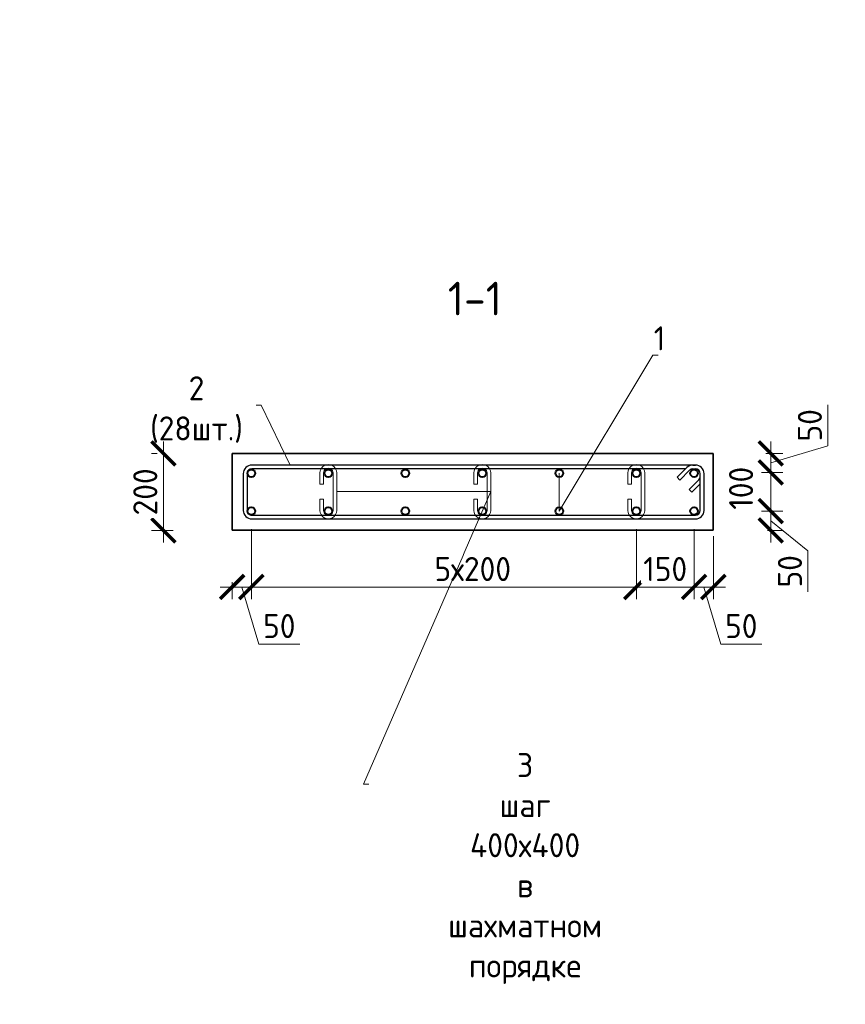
# Model space of a CAD drawing. Header units: millimetres. Extents: x 263826 to 1585445, y -423071 to 70137.
# Tile 225 of 256: x 520199 to 528777, y -130307 to -120069. Entities that reach past the tile are written whole.
import ezdxf
from ezdxf import colors
from ezdxf.entities.mleader import LeaderData, LeaderLine
from ezdxf.math import Vec2, Vec3

# ---------------------------------------------------------------- set-up
doc = ezdxf.new("R2010")
doc.units = ezdxf.units.MM
for name, color, linetype, lineweight in [('1 Стены', 3, 'Continuous', 30), ('Арм_шпильки', 143, 'Continuous', 18), ('Армирование', 3, 'Continuous', 40), ('Выноски', 20, 'Continuous', 20), ('подоснова', 151, 'Continuous', 5), ('РАЗМЕРЫ', 1, 'Continuous', 9)]:
    doc.layers.add(name, color=color, linetype=linetype, lineweight=lineweight)
doc.layers.add('Колонна_ бетон', color=7, linetype='Continuous', lineweight=50, true_color=0xb4b496)
doc.styles.add('GOST 2.304', font='CS_Gost2304.shx')
doc.styles.add('GOST-2.304_Type-B', font='GOST_Common.ttf')
doc.styles.add('ГОСТ', font='GOST_Common.ttf')
doc.dimstyles.new('мой 25', dxfattribs={"dimscale": 100, "dimtxt": 2.5, "dimasz": 2.5, "dimexe": 1.25, "dimexo": 0.625, "dimtad": 1, "dimdec": 0, "dimlfac": 0.5, "dimtxsty": 'GOST-2.304_Type-B', "dimblk": 'ARCHTICK', "dimcen": 2.5, "dimdle": 1.25, "dimaunit": 1, "dimadec": 1, "dimazin": 2, "dimtfac": 1, "dimtdec": 0, "dimtmove": 1, "dimatfit": 3, "dimfxl": 6, "dimfxlon": 1, "dimtfill": 1, "dimlwd": -1, "dimlwe": -1, "dimarcsym": 0})

# ---------------------------------------------------------------- blocks, each defined once
blk = doc.blocks.new('*U58')
at = {"color": 0, "linetype": 'ByBlock', "lineweight": -2}
for p, q in [((108.8, 1198.9), (12.5, 1198.9)), ((-10, 1176.4), (-10, 12.5)), ((-10, 1169.4), (-10, 1176.4)), ((0, 1169.4), (0, 1176.4)), ((108.8, 1188.9), (12.5, 1188.9)), ((53.8, 1159.8), (28.3, 1185.2)), ((38.8, 1188.9), (60.9, 1166.9)), ((60.9, 1166.9), (53.8, 1159.8)), ((121.3, 12.5), (121.3, 1176.4)), ((131.3, 12.5), (131.3, 1176.4)), ((22, 1128), (-3.4, 1153.5)), ((0, 1150.1), (0, 12.5)), ((3.7, 1160.6), (29.1, 1135.1)), ((29.1, 1135.1), (22, 1128)), ((12.5, 0), (108.8, 0)), ((12.5, -10), (108.8, -10))]:
    blk.add_line(p, q, dxfattribs=at)
for centre, radius, start, end in [((12.5, 1176.4), 22.5, 90, 180), ((108.8, 1176.4), 22.5, 0, 90), ((12.5, 1169.4), 22.5, 180, 225), ((12.5, 1176.4), 12.5, 90, 180), ((12.5, 1169.4), 12.5, 180, 225), ((19.5, 1176.4), 12.5, 45, 90), ((108.8, 1176.4), 12.5, 0, 90), ((12.5, 12.5), 22.5, 180, 270), ((12.5, 12.5), 12.5, 180, 270), ((108.8, 12.5), 12.5, 270, 0), ((108.8, 12.5), 22.5, 270, 0)]:
    blk.add_arc(centre, radius, start, end, dxfattribs=at)
at = {"style": 'GOST 2.304', "oblique": 15, "flags": 9}
for tag, p in [('ДИАМЕТР', (-52.8, -63)), ('КЛАСС', (-53, -68.7)), ('ДЛИНА', (-52.5, -73.8)), ('ПОЗИЦИЯ', (-52.3, -58)), ('МАССА', (-52.3, -78.3))]:
    blk.add_attdef(tag, p, '', height=2.5, dxfattribs=at)
blk = doc.blocks.new('_ArchTick')
at = {"color": 0, "linetype": 'ByBlock', "const_width": 0.15}
blk.add_lwpolyline([(-0.5, -0.5), (0.5, 0.5)], dxfattribs=at)
blk = doc.blocks.new('*D249')
at = {"layer": 'DEFPOINTS', "color": 0, "lineweight": 0, "transparency": 16777216}
for p in [(527406, -124579, -2880), (527206, -124777, -2880), (528003, -124777)]:
    blk.add_point(p, dxfattribs=at)
at = {"layer": 'РАЗМЕРЫ', "color": 0, "linetype": 'Continuous', "transparency": 16777216}
for p, q in [((528597, -124500), (528597, -124075)), ((528003, -124454), (528003, -124902)), ((527952, -124579), (528128, -124579)), ((528003, -124678), (528597, -124500)), ((527907, -124777), (528128, -124777))]:
    blk.add_line(p, q, dxfattribs=at)
at = {"layer": 'РАЗМЕРЫ', "color": 0, "transparency": 16777216, "xscale": 250, "yscale": 250, "zscale": 250}
for p, rotation in [((528003, -124579), 90), ((528003, -124777), 270)]:
    blk.add_blockref('_ArchTick', p, dxfattribs=dict(at, rotation=rotation))
at = {"layer": 'РАЗМЕРЫ', "color": 0, "lineweight": 0, "transparency": 16777216, "insert": (528409, -124287), "char_height": 250, "attachment_point": 5, "rotation": 90, "style": 'GOST-2.304_Type-B', "bg_fill": 3, "box_fill_scale": 1.1, "bg_fill_color": 256, "bg_fill_true_color": 13158600, "bg_fill_transparency": 0}
blk.add_mtext('50', dxfattribs=at)
blk = doc.blocks.new('*D250')
at = {"layer": 'DEFPOINTS', "color": 0, "lineweight": 0, "transparency": 16777216}
for p in [(527206, -125179, -2880), (528003, -125179), (527907, -125379)]:
    blk.add_point(p, dxfattribs=at)
at = {"layer": 'РАЗМЕРЫ', "color": 0, "linetype": 'Continuous', "transparency": 16777216}
for p, q in [((528003, -125504), (528003, -125054)), ((527907, -125179), (528128, -125179)), ((528003, -125279), (528389, -125592)), ((527970, -125379), (528128, -125379)), ((528389, -125592), (528389, -126017))]:
    blk.add_line(p, q, dxfattribs=at)
at = {"layer": 'РАЗМЕРЫ', "color": 0, "transparency": 16777216, "xscale": 250, "yscale": 250, "zscale": 250}
for p, rotation in [((528003, -125179), 90), ((528003, -125379), 270)]:
    blk.add_blockref('_ArchTick', p, dxfattribs=dict(at, rotation=rotation))
at = {"layer": 'РАЗМЕРЫ', "color": 0, "lineweight": 0, "transparency": 16777216, "insert": (528202, -125805), "char_height": 250, "attachment_point": 5, "rotation": 90, "style": 'GOST-2.304_Type-B', "bg_fill": 3, "box_fill_scale": 1.1, "bg_fill_color": 256, "bg_fill_true_color": 13158600, "bg_fill_transparency": 0}
blk.add_mtext('50', dxfattribs=at)
blk = doc.blocks.new('*D245')
at = {"layer": 'DEFPOINTS', "color": 0, "lineweight": 0, "transparency": 16777216}
for p in [(528003, -124777, 2880), (528003, -124777), (527873, -125179)]:
    blk.add_point(p, dxfattribs=at)
at = {"layer": 'РАЗМЕРЫ', "color": 0, "linetype": 'Continuous', "transparency": 16777216}
for p, q in [((528003, -125304), (528003, -124652)), ((528097, -124777), (528128, -124777)), ((527935, -125179), (528128, -125179))]:
    blk.add_line(p, q, dxfattribs=at)
at = {"layer": 'РАЗМЕРЫ', "color": 0, "transparency": 16777216, "xscale": 250, "yscale": 250, "zscale": 250}
for p, rotation in [((528003, -124777), 90), ((528003, -125179), 270)]:
    blk.add_blockref('_ArchTick', p, dxfattribs=dict(at, rotation=rotation))
at = {"layer": 'РАЗМЕРЫ', "color": 0, "lineweight": 0, "transparency": 16777216, "insert": (527694, -124941), "char_height": 250, "attachment_point": 5, "rotation": 90, "style": 'GOST-2.304_Type-B', "bg_fill": 3, "box_fill_scale": 1.1, "bg_fill_color": 256, "bg_fill_true_color": 13158600, "bg_fill_transparency": 0}
blk.add_mtext('100', dxfattribs=at)
blk = doc.blocks.new('*D246')
at = {"layer": 'DEFPOINTS', "color": 0, "lineweight": 0, "transparency": 16777216}
for p in [(522606, -125179), (526606, -125179), (522606, -125968)]:
    blk.add_point(p, dxfattribs=at)
at = {"layer": 'РАЗМЕРЫ', "color": 0, "linetype": 'Continuous', "transparency": 16777216}
for p, q in [((522606, -125368), (522606, -126093)), ((526606, -125368), (526606, -126093)), ((526731, -125968), (522481, -125968))]:
    blk.add_line(p, q, dxfattribs=at)
at = {"layer": 'РАЗМЕРЫ', "color": 0, "transparency": 16777216, "xscale": 250, "yscale": 250, "zscale": 250, "rotation": 180}
blk.add_blockref('_ArchTick', (522606, -125968), dxfattribs=at)
at = {"layer": 'РАЗМЕРЫ', "color": 0, "transparency": 16777216, "xscale": 250, "yscale": 250, "zscale": 250}
blk.add_blockref('_ArchTick', (526606, -125968), dxfattribs=at)
at = {"layer": 'РАЗМЕРЫ', "color": 0, "lineweight": 0, "transparency": 16777216, "insert": (524906, -125781), "char_height": 250, "attachment_point": 5, "style": 'GOST-2.304_Type-B', "bg_fill": 3, "box_fill_scale": 1.1, "bg_fill_color": 256, "bg_fill_true_color": 13158600, "bg_fill_transparency": 0}
blk.add_mtext('5х200', dxfattribs=at)
blk = doc.blocks.new('*D247')
at = {"layer": 'DEFPOINTS', "color": 0, "lineweight": 0, "transparency": 16777216}
for p in [(522406, -125379, 2880), (522606, -125585), (522406, -125968)]:
    blk.add_point(p, dxfattribs=at)
at = {"layer": 'РАЗМЕРЫ', "color": 0, "linetype": 'Continuous', "transparency": 16777216}
for p, q in [((522606, -125648), (522606, -126093)), ((522406, -125918), (522406, -126093)), ((522731, -125968), (522281, -125968)), ((522506, -125968), (522684, -126562)), ((522684, -126562), (523109, -126562))]:
    blk.add_line(p, q, dxfattribs=at)
at = {"layer": 'РАЗМЕРЫ', "color": 0, "transparency": 16777216, "xscale": 250, "yscale": 250, "zscale": 250, "rotation": 180}
blk.add_blockref('_ArchTick', (522406, -125968), dxfattribs=at)
at = {"layer": 'РАЗМЕРЫ', "color": 0, "transparency": 16777216, "xscale": 250, "yscale": 250, "zscale": 250}
blk.add_blockref('_ArchTick', (522606, -125968), dxfattribs=at)
at = {"layer": 'РАЗМЕРЫ', "color": 0, "lineweight": 0, "transparency": 16777216, "insert": (522896, -126374), "char_height": 250, "attachment_point": 5, "style": 'GOST-2.304_Type-B', "bg_fill": 3, "box_fill_scale": 1.1, "bg_fill_color": 256, "bg_fill_true_color": 13158600, "bg_fill_transparency": 0}
blk.add_mtext('50', dxfattribs=at)
blk = doc.blocks.new('*D248')
at = {"layer": 'DEFPOINTS', "color": 0, "lineweight": 0, "transparency": 16777216}
for p in [(526606, -125179), (527206, -125179), (527206, -125968)]:
    blk.add_point(p, dxfattribs=at)
at = {"layer": 'РАЗМЕРЫ', "color": 0, "linetype": 'Continuous', "transparency": 16777216}
for p, q in [((526606, -125368), (526606, -126093)), ((527206, -125368), (527206, -126093)), ((526481, -125968), (527331, -125968))]:
    blk.add_line(p, q, dxfattribs=at)
at = {"layer": 'РАЗМЕРЫ', "color": 0, "transparency": 16777216, "xscale": 250, "yscale": 250, "zscale": 250, "rotation": 180}
blk.add_blockref('_ArchTick', (526606, -125968), dxfattribs=at)
at = {"layer": 'РАЗМЕРЫ', "color": 0, "transparency": 16777216, "xscale": 250, "yscale": 250, "zscale": 250}
blk.add_blockref('_ArchTick', (527206, -125968), dxfattribs=at)
at = {"layer": 'РАЗМЕРЫ', "color": 0, "lineweight": 0, "transparency": 16777216, "insert": (526906, -125781), "char_height": 250, "attachment_point": 5, "style": 'GOST-2.304_Type-B', "bg_fill": 3, "box_fill_scale": 1.1, "bg_fill_color": 256, "bg_fill_true_color": 13158600, "bg_fill_transparency": 0}
blk.add_mtext('150', dxfattribs=at)
blk = doc.blocks.new('*D263')
at = {"layer": 'DEFPOINTS', "color": 0, "lineweight": 0, "transparency": 16777216}
for p in [(527206, -125179), (527406, -125379), (527406, -125968)]:
    blk.add_point(p, dxfattribs=at)
at = {"layer": 'РАЗМЕРЫ', "color": 0, "linetype": 'Continuous', "transparency": 16777216}
for p, q in [((527206, -125368), (527206, -126093)), ((527406, -125441), (527406, -126093)), ((527081, -125968), (527531, -125968)), ((527306, -125968), (527484, -126562)), ((527484, -126562), (527909, -126562))]:
    blk.add_line(p, q, dxfattribs=at)
at = {"layer": 'РАЗМЕРЫ', "color": 0, "transparency": 16777216, "xscale": 250, "yscale": 250, "zscale": 250, "rotation": 180}
blk.add_blockref('_ArchTick', (527206, -125968), dxfattribs=at)
at = {"layer": 'РАЗМЕРЫ', "color": 0, "transparency": 16777216, "xscale": 250, "yscale": 250, "zscale": 250}
blk.add_blockref('_ArchTick', (527406, -125968), dxfattribs=at)
at = {"layer": 'РАЗМЕРЫ', "color": 0, "lineweight": 0, "transparency": 16777216, "insert": (527696, -126374), "char_height": 250, "attachment_point": 5, "style": 'GOST-2.304_Type-B', "bg_fill": 3, "box_fill_scale": 1.1, "bg_fill_color": 256, "bg_fill_true_color": 13158600, "bg_fill_transparency": 0}
blk.add_mtext('50', dxfattribs=at)
blk = doc.blocks.new('*U59')
for p, q in [((-8, 0), (-7.4, 4.7)), ((-7.4, 4.7), (-5.6, 9)), ((-5.6, 9), (-2.7, 12.7)), ((-2.7, 12.7), (1, 15.6)), ((1, 15.6), (5.3, 17.4)), ((5.3, 17.4), (10, 18)), ((34, 18), (10, 18)), ((10, 10), (34, 10)), ((34, 10), (34, 18)), ((66, 18), (90, 18)), ((66, 10), (66, 18)), ((90, 10), (66, 10)), ((94.7, 17.4), (90, 18)), ((99, 15.6), (94.7, 17.4)), ((102.7, 12.7), (99, 15.6)), ((105.6, 9), (102.7, 12.7)), ((107.4, 4.7), (105.6, 9)), ((108, 0), (107.4, 4.7)), ((107.4, -4.7), (108, 0)), ((-7.4, -4.7), (-8, 0)), ((-5.6, -9), (-7.4, -4.7)), ((-2.7, -12.7), (-5.6, -9)), ((1, -15.6), (-2.7, -12.7)), ((5.3, -17.4), (1, -15.6)), ((10, -18), (5.3, -17.4)), ((10, -18), (90, -18)), ((90, -18), (94.7, -17.4)), ((94.7, -17.4), (99, -15.6)), ((99, -15.6), (102.7, -12.7)), ((102.7, -12.7), (105.6, -9)), ((105.6, -9), (107.4, -4.7))]:
    blk.add_line(p, q)
at = {"color": 0, "linetype": 'ByBlock', "lineweight": -2}
for p, q in [((0, 0), (0.3, 2.6)), ((0.3, 2.6), (1.3, 5)), ((1.3, 5), (2.9, 7.1)), ((2.9, 7.1), (5, 8.7)), ((5, 8.7), (7.4, 9.7)), ((7.4, 9.7), (10, 10)), ((92.6, 9.7), (90, 10)), ((95, 8.7), (92.6, 9.7)), ((97.1, 7.1), (95, 8.7)), ((98.7, 5), (97.1, 7.1)), ((99.7, 2.6), (98.7, 5)), ((100, 0), (99.7, 2.6)), ((99.7, -2.6), (100, 0)), ((0.3, -2.6), (0, 0)), ((1.3, -5), (0.3, -2.6)), ((2.9, -7.1), (1.3, -5)), ((5, -8.7), (2.9, -7.1)), ((7.4, -9.7), (5, -8.7)), ((10, -10), (7.4, -9.7)), ((10, -10), (90, -10)), ((90, -10), (92.6, -9.7)), ((92.6, -9.7), (95, -8.7)), ((95, -8.7), (97.1, -7.1)), ((97.1, -7.1), (98.7, -5)), ((98.7, -5), (99.7, -2.6))]:
    blk.add_line(p, q, dxfattribs=at)
at = {"style": 'GOST 2.304', "oblique": 15, "flags": 9}
for tag, p in [('ДИАМЕТР', (117.8, -62.2)), ('ПОЗИЦИЯ', (118, -56.6)), ('ДЛИНА', (118.1, -72.5)), ('КЛАСС', (118, -67.8)), ('МАССА', (118.7, -78.2))]:
    blk.add_attdef(tag, p, '', height=2.5, dxfattribs=at)
blk = doc.blocks.new('_None')
blk = doc.blocks.new('*D269')
at = {"layer": 'DEFPOINTS', "color": 0, "lineweight": 0, "transparency": 16777216}
for p in [(522405, -124579, 2880), (521692, -125379), (522405, -125379)]:
    blk.add_point(p, dxfattribs=at)
at = {"layer": 'РАЗМЕРЫ', "color": 0, "linetype": 'Continuous', "transparency": 16777216}
for p, q in [((521692, -124454), (521692, -125504)), ((521629, -124579), (521567, -124579)), ((521792, -125379), (521567, -125379))]:
    blk.add_line(p, q, dxfattribs=at)
at = {"layer": 'РАЗМЕРЫ', "color": 0, "transparency": 16777216, "xscale": 250, "yscale": 250, "zscale": 250}
for p, rotation in [((521692, -124579), 90), ((521692, -125379), 270)]:
    blk.add_blockref('_ArchTick', p, dxfattribs=dict(at, rotation=rotation))
at = {"layer": 'РАЗМЕРЫ', "color": 0, "lineweight": 0, "transparency": 16777216, "insert": (521504, -124979), "char_height": 250, "attachment_point": 5, "rotation": 90, "style": 'GOST-2.304_Type-B', "bg_fill": 3, "box_fill_scale": 1.1, "bg_fill_color": 256, "bg_fill_true_color": 13158600, "bg_fill_transparency": 0}
blk.add_mtext('200', dxfattribs=at)

msp = doc.modelspace()

# ---------------------------------------------------------------- linework, layer by layer
at = {"layer": '1 Стены', "color": 252, "lineweight": 0, "true_color": 0x939598}
for p, q in [((522405.67379, -124578.51282, 3100), (527405.64938, -124578.51282, 3100)), ((522405.67379, -125378.51282, 3100), (522405.67379, -124578.51282, 3100)), ((527405.64938, -124578.51282, 3100), (527405.64938, -125378.51282, 3100)), ((527405.64938, -125378.51282, 3100), (522405.67379, -125378.51282, 3100))]:
    msp.add_line(p, q, dxfattribs=at)
at = {"layer": 'Армирование', "color": 3}
for centre in [(522605.67379, -124785.12754, 3100), (523405.67379, -124785.12754, 3100), (524205.67379, -124785.12754, 3100), (525005.67379, -124785.12754, 3100), (525805.67379, -124785.12754, 3100), (526605.67379, -124785.12754, 3100), (527205.67379, -124785.12754, 3100), (522605.67379, -125178.51282, 3100), (523405.67379, -125178.51282, 3100), (524205.67379, -125178.51282, 3100), (525005.67379, -125178.51282, 3100), (525805.67379, -125178.51282, 3100), (526605.67379, -125178.51282, 3100), (527205.67379, -125178.51282, 3100)]:
    msp.add_circle(centre, 40, dxfattribs=at)
at = {"layer": 'Колонна_ бетон', "color": 180, "linetype": 'Continuous', "lineweight": 35, "transparency": 33554687}
for p, q in [((522405.05831, -124578.51103, 5979.99999), (522405.05831, -125378.51103, 5979.99999)), ((522405.05831, -124578.51103, 5979.99999), (527405.05818, -124578.51103, 5979.99999)), ((527405.05818, -124578.51103, 5979.99999), (527405.05818, -125378.51103, 5979.99999)), ((522405.05831, -125378.51103, 5979.99999), (527405.05818, -125378.51103, 5979.99999))]:
    msp.add_line(p, q, dxfattribs=at)

# ---------------------------------------------------------------- block references
at = {"lineweight": 30, "xscale": 3.959999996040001, "yscale": 3.959999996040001, "zscale": 3.959999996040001, "rotation": 269.9999999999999}
msp.add_blockref('*U58', (522561.72258, -124740.12203, 3100), dxfattribs=at)

# ---------------------------------------------------------------- texts
at = {"layer": 'РАЗМЕРЫ', "insert": (524928.15507, -122968.83447, 3100), "char_height": 350, "attachment_point": 5, "style": 'GOST-2.304_Type-B'}
msp.add_mtext_dynamic_manual_height_columns('1-1', width=3941.2127758, gutter_width=625, heights=[0], dxfattribs=at)

# ---------------------------------------------------------------- leaders
at = {"layer": 'подоснова'}
ml = msp.add_multileader_mtext('Standard', dxfattribs=at)
ml.set_content('2 (28шт.)', color=256, style='GOST-2.304_Type-B')
ml.set_leader_properties(color=256, linetype='ByLayer', lineweight=15)
ml.set_arrow_properties(name='NONE')
ml.build(insert=Vec2(0, 0))
ml.multileader.update_dxf_attribs({"text_left_attachment_type": 6, "text_right_attachment_type": 6, "dogleg_length": 10, "arrow_head_size": 18})
ctx = ml.context
ctx.base_point, ctx.char_height, ctx.arrow_head_size, ctx.landing_gap_size, ctx.plane_origin = Vec3(521373.50603, -124077.08478, 3100), 250, 18, 20, Vec3(519320.65822, -123531.03897, 3100)
ctx.left_attachment, ctx.right_attachment, ctx.text_align_type = 6, 6, 1
notes = []
notes.append((ctx, [(1, (1, 1, 0), (522709.1121, -124077.08478, 3100), (-1, 0), 10, [(0, [(523010.41888, -124700.52203, 3100)], 0, [])])]))
ctx.mtext.insert, ctx.mtext.width, ctx.mtext.alignment, ctx.mtext.flow_direction = Vec3(522036.30906, -123777.08478, 3100), 22.8977991, 2, 5
for ctx, leaders in notes:
    for number, flags, end, landing, length, lines in leaders:
        leader = LeaderData()
        leader.index, (leader.has_last_leader_line, leader.has_dogleg_vector, leader.attachment_direction) = number, flags
        leader.last_leader_point, leader.dogleg_vector, leader.dogleg_length = Vec3(end), Vec3(landing), length
        for number, points, colour, breaks in lines:
            line = LeaderLine()
            line.index, line.vertices, line.color, line.breaks = number, Vec3.list(points), colors.encode_raw_color(colour), breaks
            leader.lines.append(line)
        ctx.leaders.append(leader)

# ---------------------------------------------------------------- next in the draw order: dimensions: what is measured, and where the dimension line sits
at = {"layer": 'РАЗМЕРЫ', "color": 146, "lineweight": 0, "true_color": 0x006272}
dim = msp.add_linear_dim(base=(528002.95593, -124777.12754, 5979.99999), p1=(527405.64938, -124578.51282, 3100), p2=(527205.67379, -124777.12754, 3100), angle=90, dimstyle='мой 25', override={"dimlfac": 0.25}, dxfattribs=at)
dim.commit()
dim.dimension.update_dxf_attribs({"geometry": '*D249', "text_midpoint": (528409.20593, -124437.19518, 5979.99999)})
dim = msp.add_linear_dim(base=(528002.95593, -125178.51282, 5979.99999), p1=(527907.19198, -125378.51282, 5979.99999), p2=(527205.67379, -125178.51282, 3100), angle=90, dimstyle='мой 25', override={"dimlfac": 0.25}, dxfattribs=at)
dim.commit()
dim.dimension.update_dxf_attribs({"geometry": '*D250', "text_midpoint": (528389.48147, -125654.50936, 5979.99999), "dimtype": 160})
dim = msp.add_linear_dim(base=(522605.67379, -125968.04788, 3100), p1=(526605.67379, -125178.51282, 3100), p2=(522605.67379, -125178.51282, 3100), angle=180, text='5х200', dimstyle='мой 25', override={"dimlfac": 0.25}, dxfattribs=at)
dim.commit()
dim.dimension.update_dxf_attribs({"geometry": '*D246', "text_midpoint": (524905.67379, -125968.04788, 3100), "dimtype": 160})

# ---------------------------------------------------------------- next in the draw order: block references
at = {"layer": 'Арм_шпильки', "color": 3, "xscale": 4.875, "yscale": 4.875, "zscale": 4.875, "rotation": 89.99999999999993}
for p in [(523405.67379, -125220.31365, 3100), (525005.67379, -125220.31365, 3100)]:
    msp.add_blockref('*U59', p, dxfattribs=at)

# ---------------------------------------------------------------- next in the draw order: dimensions: what is measured, and where the dimension line sits
at = {"layer": 'РАЗМЕРЫ', "color": 146, "lineweight": 0, "true_color": 0x006272}
dim = msp.add_linear_dim(base=(528002.95593, -124777.12754, 3100), p1=(527872.65598, -125178.51282, 3100), p2=(528002.95593, -124777.12754, 5979.99999), angle=90, dimstyle='мой 25', override={"dimlfac": 0.25}, dxfattribs=at)
dim.commit()
dim.dimension.update_dxf_attribs({"geometry": '*D245', "text_midpoint": (527881.41623, -124941.35827, 3100), "dimtype": 160})
dim = msp.add_linear_dim(base=(527205.67379, -125968.04788, 3100), p1=(526605.67379, -125178.51282, 3100), p2=(527205.67379, -125178.51282, 3100), angle=180, dimstyle='мой 25', override={"dimlfac": 0.25}, dxfattribs=at)
dim.commit()
dim.dimension.update_dxf_attribs({"geometry": '*D248', "text_midpoint": (526905.67379, -125780.54788, 3100)})
dim = msp.add_linear_dim(base=(522405.67379, -125968.04788, 3100), p1=(522605.67379, -125585.43064, 3100), p2=(522405.67379, -125378.51103, 5979.99999), dimstyle='мой 25', override={"dimlfac": 0.25}, dxfattribs=at)
dim.commit()
dim.dimension.update_dxf_attribs({"geometry": '*D247', "text_midpoint": (522746.29879, -126374.29788, 3100)})

# ---------------------------------------------------------------- next in the draw order: leaders
at = {"layer": 'подоснова'}
ml = msp.add_multileader_mtext('Standard', dxfattribs=at)
ml.set_content('3 шаг 400х400 \\Pв шахматном порядке ', color=256, style='GOST-2.304_Type-B')
ml.set_leader_properties(color=256, linetype='ByLayer', lineweight=15)
ml.set_arrow_properties(name='NONE')
ml.build(insert=Vec2(0, 0))
ml.multileader.update_dxf_attribs({"text_left_attachment_type": 6, "text_right_attachment_type": 6, "dogleg_length": 10, "arrow_head_size": 18})
ctx = ml.context
ctx.base_point, ctx.char_height, ctx.arrow_head_size, ctx.landing_gap_size, ctx.plane_origin = Vec3(523782.01448, -128019.36768, 3100), 250, 18, 20, Vec3(521808.4616, -125685.48848, 3100)
ctx.left_attachment, ctx.right_attachment, ctx.text_align_type = 6, 6, 1
notes = []
notes.append((ctx, [(0, (1, 1, 0), (523772.01448, -128019.36768, 3100), (1, 0), 10, [(1, [(523493.42379, -124976.56365, 3100), (525093.42379, -124976.56365, 3100)], 0, [])])]))
ctx.mtext.insert, ctx.mtext.width, ctx.mtext.alignment, ctx.mtext.flow_direction = Vec3(525450.12054, -127694.36768, 3100), 22.8977991, 2, 5
for ctx, leaders in notes:
    for number, flags, end, landing, length, lines in leaders:
        leader = LeaderData()
        leader.index, (leader.has_last_leader_line, leader.has_dogleg_vector, leader.attachment_direction) = number, flags
        leader.last_leader_point, leader.dogleg_vector, leader.dogleg_length = Vec3(end), Vec3(landing), length
        for number, points, colour, breaks in lines:
            line = LeaderLine()
            line.index, line.vertices, line.color, line.breaks = number, Vec3.list(points), colors.encode_raw_color(colour), breaks
            leader.lines.append(line)
        ctx.leaders.append(leader)

# ---------------------------------------------------------------- next in the draw order: block references
at = {"layer": 'Арм_шпильки', "color": 3, "xscale": 4.875, "yscale": 4.875, "zscale": 4.875, "rotation": 89.99999999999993}
msp.add_blockref('*U59', (526605.67379, -125220.31365, 3100), dxfattribs=at)

# ---------------------------------------------------------------- next in the draw order: dimensions: what is measured, and where the dimension line sits
at = {"layer": 'РАЗМЕРЫ', "color": 146, "lineweight": 0}
for base, p1, p2, angle, override, picture, middle in [((521691.57622, -125378.51282, 3100), (522405.05831, -124578.51103, 5979.99999), (522405.05831, -125378.51282, 3100), 90, {"dimlfac": 0.25, "dimfxl": 1}, '*D269', (521504.07622, -124978.51192, 3100)), ((527405.64938, -125968.04788, 3100), (527205.67379, -125178.51282, 3100), (527405.64938, -125378.51282, 3100), 180, {"dimlfac": 0.25}, '*D263', (527546.28659, -126374.29788, 3100))]:
    dim = msp.add_linear_dim(base=base, p1=p1, p2=p2, angle=angle, dimstyle='мой 25', override=override, dxfattribs=at)
    dim.commit()
    dim.dimension.update_dxf_attribs({"geometry": picture, "text_midpoint": middle})

# ---------------------------------------------------------------- next in the draw order: leaders
at = {"layer": 'подоснова'}
ml = msp.add_multileader_mtext('Standard', dxfattribs=at)
ml.set_content('1 ', color=256, style='GOST-2.304_Type-B')
ml.set_leader_properties(color=256, linetype='ByLayer', lineweight=15)
ml.set_arrow_properties(name='NONE')
ml.build(insert=Vec2(0, 0))
ml.multileader.update_dxf_attribs({"text_left_attachment_type": 6, "text_right_attachment_type": 6, "dogleg_length": 10, "arrow_head_size": 18})
ctx = ml.context
ctx.base_point, ctx.char_height, ctx.arrow_head_size, ctx.landing_gap_size, ctx.plane_origin = Vec3(526788.77416, -123557.24673, 3100), 250, 18, 20, Vec3(524035.17125, -122254.71595, 3100)
ctx.left_attachment, ctx.right_attachment, ctx.text_align_type = 6, 6, 1
notes = []
notes.append((ctx, [(0, (1, 1, 0), (526778.77416, -123557.24673, 3100), (1, 0), 10, [(1, [(525805.67379, -124785.12754, 3100), (525805.67379, -125178.51282, 3100)], 0, [])])]))
ctx.mtext.insert, ctx.mtext.width, ctx.mtext.alignment, ctx.mtext.flow_direction = Vec3(526846.27416, -123257.24673, 3100), 22.8977991, 2, 5
for ctx, leaders in notes:
    for number, flags, end, landing, length, lines in leaders:
        leader = LeaderData()
        leader.index, (leader.has_last_leader_line, leader.has_dogleg_vector, leader.attachment_direction) = number, flags
        leader.last_leader_point, leader.dogleg_vector, leader.dogleg_length = Vec3(end), Vec3(landing), length
        for number, points, colour, breaks in lines:
            line = LeaderLine()
            line.index, line.vertices, line.color, line.breaks = number, Vec3.list(points), colors.encode_raw_color(colour), breaks
            leader.lines.append(line)
        ctx.leaders.append(leader)

# ---------------------------------------------------------------- next in the draw order: texts
at = {"layer": 'Выноски'}
note = msp.add_mtext_static_columns([''] * 2, width=18679.7309208, gutter_width=20.19117, height=0, dxfattribs=dict(at, insert=(415001.40784, -101131.04754), char_height=250, attachment_point=1, style='ГОСТ'))
for column, words in zip([note] + note.columns.linked_columns, ['\\pi1500;{\\H2x;Общие указания:}\\P1.^IРабочая документация разработана в соответствии с заданием на проектирование, требованиями {\\H3x; }действующих технических регламентов, стандартов, сводов правил и других документов, содержащих установленные {\\H1.16667x; }требования.{\\H1.77778x; }\\P2.^IРабочая документация выполнена в соответствии со следующими нормативными и техническими {\\H1.57407x; }документами:{\\H1.64198x; }\\P-^IСП 20.13330.2016 "Нагрузки и воздействия";{\\H1.61934x; }\\P-^IСП 63.13330.2018 "Бетонные и железобетонные конструкции. Основные положения";{\\H1.62689x; }\\P-^IСП 70.13330.2012 "Несущие и ограждающие конструкции".{\\H1.62437x; }\\P4.^IЗа относительную отметку 0,000 принята отметка чистого пола первого этажа, соответствующая {\\H1.62521x; }абсолютной отметке 648,00 в Балтийской системе высот.{\\H1.62493x; }\\P{\\fISOCPEUR|b0|i0|c204|p34;5.^IПеречень видов работ, для которых необходимо составлять акты освидетельствования скрытых \\H1.62502x; \\H0.61538x;работ:\\H1.62499x; \\H0.61539x;\\P-^Iсоответствие арматуры (длина, диаметры, распределение по площади элементов, количество и т.д.), \\H1.725x; \\H0.57971x;закладных деталей рабочим чертежам;\\H1.67917x; \\H0.59553x;\\P-^Iустройство и армирование монолитных стен;\\H1.60694x; \\H0.6223x;\\P-^Iосвидетельствование опалубки перед бетонированием;\\H1.63102x; \\H0.61311x;\\P-^Iотбор контрольных проб бетона;\\H1.62299x; \\H0.61615x;\\P-^Iсоответствие законченных железобетонных конструкций проекту с отображением качества работ;\\H1.62567x; \\H0.61513x;\\P-^Iустройство монолитных конструкций, выполняемых в зимнее время;\\H1.62478x; \\H0.61547x;\\P\\fISOCPEUR|b0|i0|c0|p34;6.^I\\fISOCPEUR|b0|i0|c204|p34;Запрещается выполнение последующих работ при отсутствии актов освидетельствования \\H1.62507x; \\H0.61536x;предшествующих скрытых работ во всех случаях.\\H1.62498x; \\H0.61539x;\\P\\fISOCPEUR|b0|i0|c0|p34;7.^I\\fISOCPEUR|b0|i0|c204|p34;Арматура класса А240 и А500С по ГОСТ 34028-2016, материал монолитных конструкций - бетон \\H1.62501x; \\H0.61538x;тяжелый класса В25 по ГОСТ 26633-2015.\\H1.625x; \\H0.61539x;\\P\\fISOCPEUR|b0|i0|c0|p34;8.^I\\fISOCPEUR|b0|i0|c204|p34;Работы по бетонированию монолитных конструкций вести в соответствии со СП 70.13330.2012 \\H1.625x; \\H0.61538x;"Несущие и ограждающие конструкции".\\H1.625x; \\H0.61538x;\\P\\fISOCPEUR|b0|i0|c0|p34;9.^I\\fISOCPEUR|b0|i0|c204|p34;Все строительно-монтажные работы необходимо выполнять в соответствии со СНиП 12-03-2001 \\H1.625x; \\H0.61538x;"Безопасность труда в строительстве. Часть 1. Общие требования.", Безопасность труда в строительстве. Часть \\H1.625x; \\H0.61538x;2. Строительное производство". Строительство здания должно производиться в соответствии с проектом \\H1.625x; \\H0.61538x;производства работ (ППР).\\H1.725x; \\H0.57971x;\\P\\fISOCPEUR|b0|i0|c0|p34;10.^I\\fISOCPEUR|b0|i0|c204|p34;При отсутствии ППР производство строительно-монтажных работ запрещается.\\H1.67917x; \\H0.59553x;\\P\\fISOCPEUR|b0|i0|c0|p34;11.^I\\fISOCPEUR|b0|i0|c204|p34;Бетон следует укладывать в бетонные конструкции горизонтальными слоями одинаковой толщины без \\H1.60694x; \\H0.6223x;разрывов, с последовательным направлением укладки в одну сторону во всех слоях.\\H1.63102x; \\H0.61311x;\\P\\fISOCPEUR|b0|i0|c0|p34;12.^I\\fISOCPEUR|b0|i0|c204|p34;В начальный период твердения бетон необходимо защищать от попадания атмосферных осадков или \\H1.62299x; \\H0.61615x;потерь влаги.\\H1.62567x; \\H0.61513x;\\P\\fISOCPEUR|b0|i0|c0|p34;13.^I\\fISOCPEUR|b0|i0|c204|p34;Уход за свежеуложенным бетоном начинать сразу после укладки бетонной смеси и осуществлять до \\H1.62478x; \\H0.61547x;достижения прочности бетона не менее 70% от проектной.\\H1.62507x; \\H0.61536x;\\P\\fISOCPEUR|b0|i0|c0|p34;14.^I\\fISOCPEUR|b0|i0|c204|p34;Проект рассчитан на производство работ в период положительных температур. В случае выполнения \\H1.62498x; \\H0.61539x;работ при отрицательных температурах необходимо выполнять требования СНиП часть 3 по производству работ \\H1.62501x; \\H0.61538x;и ППР.\\H1.625x; \\H0.61539x;\\P\\fISOCPEUR|b0|i0|c0|p34;15.^I\\fISOCPEUR|b0|i0|c204|p34;При минимальной температуре воздуха до минус 15°С допускается:\\H1.625x; \\H0.61538x;\\P-^Iвыдерживание бетона в конструкции методом термоса, при предварительном разогреве бетонной \\H1.625x; \\H0.61538x;смеси, \\H1.625x; \\H0.61538x;\\P-^Iфорсированный электроразогрев бетона в конструкции с повторным уплотнением.\\H1.625x; \\H0.61538x;\\PПри минимальной температуре воздуха до минус 25°С допускается:\\H1.625x; \\H0.61538x;\\P-^Iобогрев бетона в греющей опалубке с помощью низкотемпературных электронагревателей,\\H1.625x; \\H0.61538x;\\P-^Iэлектродный сквозной прогреб бетона,\\H1.625x; \\H0.61538x;\\P-^Iэлектрообогрев с помощью греющего провода.\\H1.625x; \\H0.61538x;\\P}16.^IЗаполнителем для бетона служит щебень твердых пород, наибольшая фракция щебня не должна превышать {\\H1.625x; }40мм.{\\H1.625x; }\\P17.^IВ процессе бетонирования обеспечить соблюдение защитных слоев и мест положения рабочей арматуры {\\H1.625x; }согласно проекту. Величина защитного слоя продольной рабочей арматуры у боковых граней стен монолитных {\\H1.625x; }участков должны быть не менее 20мм и не менее диаметра продольной рабочей арматуры конструкции, величина {\\H1.625x; }защитного слоя поперечной арматуры - не менее 10мм. {\\H1.625x; }\\P\\pi0;             18.Крестовые соединения стержней продольной и поперечной арматуры, соединение стержней продольной {\\H1.625x; }арматуры по длине выполнить вязкой отожженой проволокой диаметром 2,0-3,0мм.{\\H1.625x; }\\P\\pi1500;{\\H1.625x; }', '']):
    column.text = words

doc.saveas('drawing.dxf')
